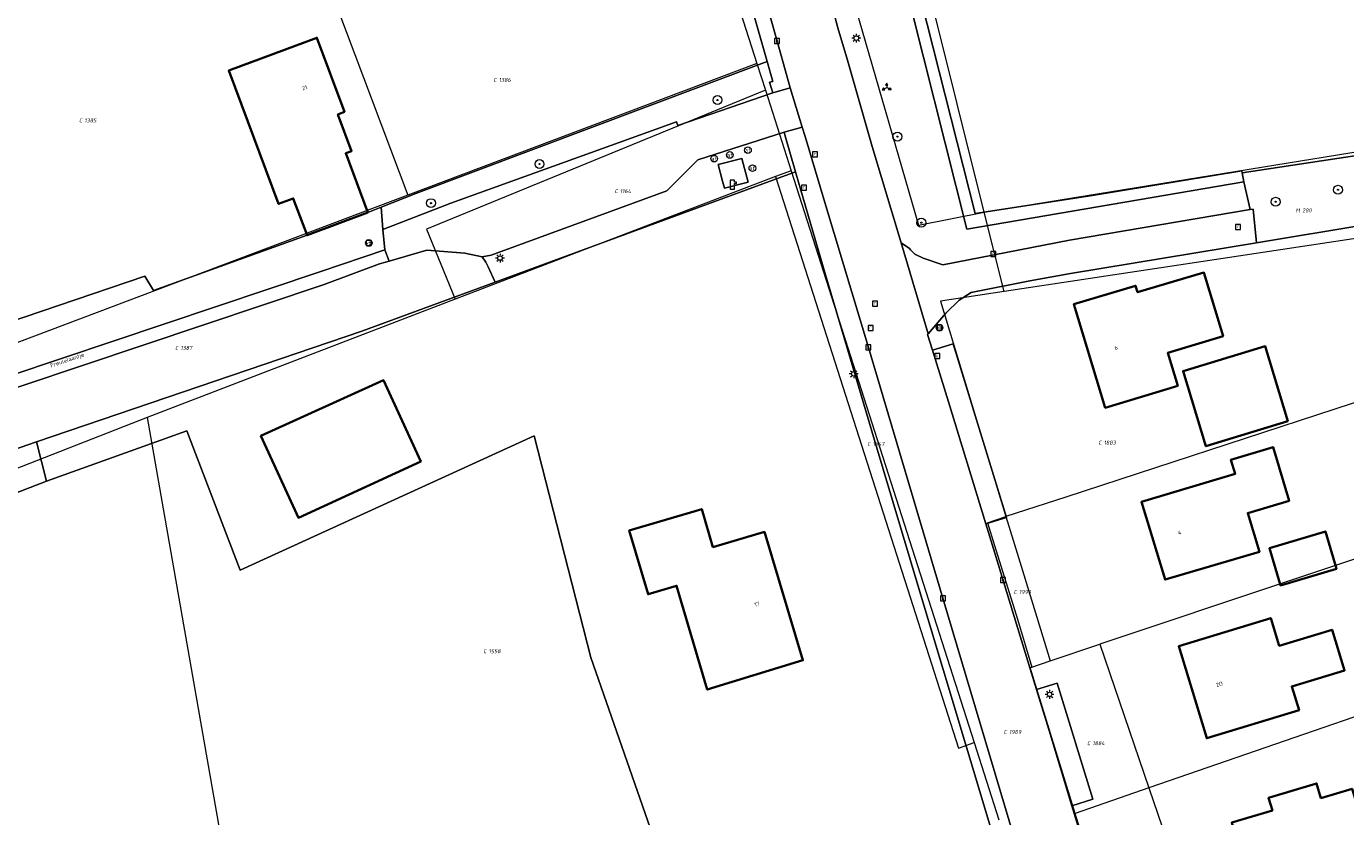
# Model space of a CAD drawing. Header units: metres. Extents: x 250001 to 257773, y 598992 to 609118.
# Tile 153 of 256: x 253213 to 253332, y 600283 to 600355. Entities that reach past the tile are written whole.
import ezdxf
from ezdxf.enums import TextEntityAlignment as Align
from ezdxf.lldxf.tags import DXFTag

# ---------------------------------------------------------------- set-up
doc = ezdxf.new("R2010")
doc.units = ezdxf.units.M
for name, color, linetype, lineweight in [('B-WE-GR-BOOM-S', 252, 'Continuous', 25), ('B-WE-GR-GRAS-GV', 252, 'Continuous', 13), ('B-WE-GR-GROENVOORZIENING-GV', 252, 'Continuous', 18), ('B-WE-KG-GRENS_PERCEEL-G', 150, 'KG-PERCEEL', 18), ('B-WE-KG-GRENS_PERCEEL-S', 150, 'Continuous', 25), ('B-WE-KL-ET_LS_OV_LICHTMAST-S', 252, 'Continuous', 25), ('B-WE-KL-POMP-S', 252, 'Continuous', 25), ('B-WE-OG-BEBOUWING-GV', 1, 'Continuous', 35), ('B-WE-OG-BEBOUWING-T18', 7, 'Continuous', 18), ('B-WE-OG-TERREIN_ERF-GV', 7, 'Continuous', 18), ('B-WE-OG-TOPOGRAFIE-T18', 2, 'Continuous', 18), ('B-WE-OG-WATER_SLOOT-GV', 252, 'Continuous', 18), ('B-WE-RI-GWA_KOLK-S', 252, 'Continuous', 25), ('B-WE-RI-GWA_RIOOLPUT-S', 252, 'Continuous', 25), ('B-WE-VH-VERHARDING_GESLOTEN-GV', 252, 'Continuous', 18), ('B-WE-VH-VERHARDING_HALFVERHARDING-GV', 252, 'Continuous', 18), ('B-WE-VH-VERHARDING_OPEN-GV', 252, 'Continuous', 18), ('B-WE-VW-AFSLUITPAAL-S', 252, 'Continuous', 25), ('B-WE-VW-BEWEGWIJZERING_DRAAGCONSTRUCTIE-S', 252, 'Continuous', 25), ('B-WE-VW-VERKEERSTEKEN_BORD-S', 252, 'Continuous', 25), ('B-WE-VW-VERKEERSTEKEN_DRAAGCONSTRUCTIE-S', 252, 'Continuous', 25), ('X-XX-AL-REFERENTIE-G', 7, 'Continuous', 18)]:
    doc.layers.add(name, color=color, linetype=linetype, lineweight=lineweight)
doc.styles.add('NLCS-ISO', font='NLCS-ISO.ttf')
doc.styles.add('NLCS-ISO-ANNOTATIEF-T18', font='NLCS-ISO.ttf', dxfattribs={"height": 1.8})
doc.styles.get("Standard").update_dxf_attribs({"font": 'NLCS-ISO.ttf'})
tags = doc.linetypes.add('KG-PERCEEL', pattern='A,5.5,-2,["P",Standard,S=1.8,R=0,X=-0.5,Y=-0.9],-2,5.5,-2,[5,NLCS.SHX,S=0.75,R=0,X=0,Y=0],-2', length=19).pattern_tags.tags
tags[6] = DXFTag(74, 10)

# ---------------------------------------------------------------- blocks, each defined once
blk = doc.blocks.new('SKG-PERCEELNUMMER-SO')
at = {"style": 'NLCS-ISO', "oblique": 10, "flags": 1}
blk.add_attdef('GEMEENTECODE', text='', height=1.8, dxfattribs=at).set_placement((0, 2.55), align=Align.MIDDLE_CENTER)
at = {"style": 'NLCS-ISO', "oblique": 10}
blk.add_attdef('SECTIE', text='', height=1.8, dxfattribs=at).set_placement((-0.5, 0), align=Align.MIDDLE_RIGHT)
blk.add_attdef('PERCEELNUMMER', text='', height=1.8, dxfattribs=at).set_placement((0.5, 0), align=Align.MIDDLE_LEFT)
blk = doc.blocks.new('BS2021-132-Xref-KAD-20210617')
at = {"layer": 'B-WE-KG-GRENS_PERCEEL-G', "flags": 128}
for points in [[(253299.264, 600337.801), (253284.47, 600397.11)], [(253281.072, 600388.189), (253281.057, 600387.243), (253281.172, 600384.849), (253281.245, 600383.022), (253281.947, 600377.826), (253282.911, 600373.345), (253285.593, 600362.731), (253287.059, 600358.287), (253293.338, 600336.62), (253299.264, 600337.801)], [(253268.429, 600383.483), (253278.765, 600351.189)], [(253235.316, 600371.157), (253247.301, 600339.323)], [(253278.765, 600351.189), (253247.301, 600339.323)], [(253278.765, 600351.189), (253279.54, 600348.766)], [(253279.54, 600348.766), (253248.984, 600336.255), (253251.569, 600329.937)], [(253279.54, 600348.766), (253281.857, 600341.526)], [(253299.264, 600337.801), (253339.072, 600344.245), (253373.57, 600348.374)], [(253280.458, 600340.991), (253251.569, 600329.937)], [(253281.857, 600341.526), (253280.458, 600340.991)], [(253280.458, 600340.991), (253296.941, 600289.48), (253298.344, 600290.017)], [(253281.857, 600341.526), (253298.344, 600290.017)], [(253247.301, 600339.323), (253200.967, 600321.848)], [(253301.05, 600330.64), (253299.264, 600337.801)], [(253334.15, 600335.61), (253301.05, 600330.64)], [(253301.05, 600330.64), (253295.31, 600329.779), (253301.218, 600310.352)], [(253251.569, 600329.937), (253232.634, 600322.692), (253223.792, 600319.278)], [(253338.964, 600322.682), (253306.608, 600312.114), (253301.218, 600310.352)], [(253223.792, 600319.278), (253204.517, 600311.76)], [(253223.792, 600319.278), (253232.047, 600272.174), (253232.628, 600270.102), (253232.513, 600268.681), (253232.312, 600267.024), (253231.239, 600265.96)], [(253299.557, 600309.809), (253301.218, 600310.352)], [(253301.218, 600310.352), (253301.863, 600308.231), (253304.004, 600301.299), (253305.196, 600297.354)], [(253343.618, 600310.179), (253309.672, 600298.848)], [(253299.557, 600309.809), (253300.176, 600307.761), (253302.247, 600301.112), (253303.537, 600296.8)], [(253305.196, 600297.354), (253309.672, 600298.848)], [(253309.672, 600298.848), (253314.104, 600285.907)], [(253303.415, 600296.759), (253303.537, 600296.8)], [(253303.537, 600296.8), (253305.196, 600297.354)], [(253348.263, 600297.701), (253314.104, 600285.907)], [(253307.447, 600283.608), (253303.415, 600296.759)], [(253298.344, 600290.017), (253300.576, 600283.044)], [(253314.104, 600285.907), (253307.447, 600283.608)], [(253314.104, 600285.907), (253322.73, 600260.724)], [(253315.303, 600258.294), (253307.447, 600283.608)]]:
    blk.add_lwpolyline(points, dxfattribs=at)
at = {"layer": 'B-WE-KG-GRENS_PERCEEL-S', "xscale": 0.2, "yscale": 0.2, "zscale": 0.2}
for p, values in [((253255.399, 600349.7), {'PERCEELNUMMER': '1386', 'SECTIE': 'C'}), ((253218.047, 600346.056), {'PERCEELNUMMER': '1385', 'SECTIE': 'C'}), ((253266.331, 600339.679), {'PERCEELNUMMER': '1164', 'SECTIE': 'C'}), ((253327.825, 600337.945), {'PERCEELNUMMER': '280', 'SECTIE': 'M'}), ((253226.702, 600325.558), {'PERCEELNUMMER': '1387', 'SECTIE': 'C'}), ((253289.105, 600316.905), {'PERCEELNUMMER': '1347', 'SECTIE': 'C'}), ((253309.941, 600317.02), {'PERCEELNUMMER': '1883', 'SECTIE': 'C'}), ((253302.308, 600303.561), {'PERCEELNUMMER': '1990', 'SECTIE': 'C'}), ((253254.488, 600298.228), {'PERCEELNUMMER': '1558', 'SECTIE': 'C'}), ((253301.408, 600290.948), {'PERCEELNUMMER': '1989', 'SECTIE': 'C'}), ((253308.922, 600289.94), {'PERCEELNUMMER': '1884', 'SECTIE': 'C'})]:
    blk.add_blockref('SKG-PERCEELNUMMER-SO', p, dxfattribs=at).add_auto_attribs(values)
blk = doc.blocks.new('SIE-WEG_VERKEERSBORD-SO')
at = {"color": 0, "linetype": 'ByBlock', "lineweight": 18}
blk.add_lwpolyline([(-1.125, -1.125), (1.125, -1.125), (1.125, 1.125), (-1.125, 1.125)], close=True, dxfattribs=at)
at = {"color": 0, "linetype": 'ByBlock', "lineweight": 18, "style": 'NLCS-ISO'}
blk.add_text('vb', height=1.5, dxfattribs=at).set_placement((0, 0), align=Align.MIDDLE_CENTER)
blk = doc.blocks.new('SIE-WEG_VERKEERSBORD_WEGWIJZER-SO')
at = {"linetype": 'ByBlock', "lineweight": 18}
h = blk.add_hatch(color=0, dxfattribs=at)
h.dxf.hatch_style = 1
h.paths.add_polyline_path([(0.5, 1), (0, 2), (-0.5, 1)])
h = blk.add_hatch(color=0, dxfattribs=at)
h.dxf.hatch_style = 1
h.paths.add_polyline_path([(-1.38, -0.22), (-2, -1.15), (-0.88, -1.09)])
h = blk.add_hatch(color=0, dxfattribs=at)
h.dxf.hatch_style = 1
h.paths.add_polyline_path([(1.38, -0.22), (2, -1.15), (0.88, -1.09)])
at = {"color": 0, "linetype": 'ByBlock', "lineweight": 18}
for points in [[(-1.13, -0.65), (0, 0)], [(0, 1), (0, 0)], [(1.13, -0.65), (0, 0)]]:
    blk.add_lwpolyline(points, dxfattribs=at)
for points in [[(0.5, 1), (0, 2), (-0.5, 1)], [(-1.38, -0.22), (-2, -1.15), (-0.88, -1.09)], [(1.38, -0.22), (2, -1.15), (0.88, -1.09)]]:
    blk.add_lwpolyline(points, close=True, dxfattribs=at)
blk = doc.blocks.new('SKL-WATER_POMP-SO')
at = {"color": 0, "linetype": 'ByBlock', "lineweight": 18}
blk.add_lwpolyline([(1, 1.09), (1, 2), (-1, 2), (-1, -2), (1, -2), (1, 0.57), (1.85, 0.57), (1.85, 1.09)], close=True, dxfattribs=at)
blk = doc.blocks.new('SVW-AFSLUITPAAL-SO')
at = {"lineweight": 18}
blk.add_circle((0, 0), 1.5, dxfattribs=at)
at = {"lineweight": 18, "style": 'NLCS-ISO'}
blk.add_text('af', height=1.8, dxfattribs=at).set_placement((0, 0), align=Align.MIDDLE_CENTER)
blk = doc.blocks.new('SIE-WEG_PAAL_VERKEERSBORD-SO')
at = {"color": 0, "linetype": 'ByBlock', "lineweight": 18}
blk.add_circle((0, 0), 1.5, dxfattribs=at)
at = {"color": 0, "linetype": 'ByBlock', "lineweight": 18, "style": 'NLCS-ISO'}
blk.add_text('vb', height=1.5, dxfattribs=at).set_placement((0, 0.13), align=Align.MIDDLE_CENTER)
blk = doc.blocks.new('SKL-ET_OV_LICHTMAST-SO')
at = {"color": 0, "linetype": 'ByBlock', "lineweight": 18}
for points in [[(-1.25, 0), (-2, 0)], [(-1.41, 1.41), (-0.88, 0.88)], [(0, 2), (0, 1.25)], [(0.88, 0.88), (1.41, 1.41)], [(2, 0), (1.25, 0)], [(-1.41, -1.41), (-0.88, -0.88)], [(0, -1.25), (0, -2)], [(0.88, -0.88), (1.41, -1.41)]]:
    blk.add_lwpolyline(points, dxfattribs=at)
blk.add_circle((0, 0), 1, dxfattribs=at)
blk = doc.blocks.new('SRI-KOLK-SO')
at = {"color": 0, "linetype": 'ByBlock', "lineweight": 18}
blk.add_lwpolyline([(-1.125, -1.125), (1.125, -1.125), (1.125, 1.125), (-1.125, 1.125)], close=True, dxfattribs=at)
at = {"color": 0, "linetype": 'ByBlock', "lineweight": 18, "style": 'NLCS-ISO'}
blk.add_text('k', height=1.5, dxfattribs=at).set_placement((0, 0), align=Align.MIDDLE_CENTER)
blk = doc.blocks.new('SRI-PUT_INSPECTIEPUT_RIOOLPUT-SO')
at = {"color": 0, "linetype": 'ByBlock', "lineweight": 18}
blk.add_lwpolyline([(-1.12, -1.12), (1.12, -1.12), (1.12, 1.12), (-1.12, 1.12)], close=True, dxfattribs=at)
at = {"color": 0, "linetype": 'ByBlock', "lineweight": 18, "style": 'NLCS-ISO'}
blk.add_text('r', height=1.5, dxfattribs=at).set_placement((0, 0.28), align=Align.MIDDLE_CENTER)
blk = doc.blocks.new('SGR-BOOM_01-SO')
at = {"linetype": 'ByBlock', "lineweight": 18}
h = blk.add_hatch(color=0, dxfattribs=at)
h.dxf.hatch_style = 1
edge = h.paths.add_edge_path()
edge.add_arc((0, 0), 0.25, 0, 360)
at = {"color": 0, "linetype": 'ByBlock', "lineweight": 18}
for radius in [2, 0.25]:
    blk.add_circle((0, 0), radius, dxfattribs=at)
blk = doc.blocks.new('BS2021-132-Xref-BGT-GRIJS-20210617-aangepast')
at = {"layer": 'B-WE-GR-GRAS-GV', "flags": 128}
for points in [[(253327.538, 600392.131), (253319.867, 600397.776), (253315.886, 600396.546), (253316.031, 600394.736), (253292.799, 600389.019), (253293.089, 600386.414), (253292.655, 600383.157), (253291.135, 600380.407), (253288.709, 600376.076), (253298.456, 600337.661), (253308.821, 600339.269), (253322.485, 600341.526), (253322.519, 600341.325), (253373.397, 600349.022), (253368.766, 600361.856), (253367.125, 600366.97), (253365.967, 600373.821), (253363.941, 600392.059), (253328.237, 600386.944)], [(253232.192, 600305.52), (253227.361, 600318.099), (253214.709, 600313.55), (253180.159, 600300.199), (253157.559, 600291.16), (253147.743, 600286.681), (253160.709, 600256.179), (253168.929, 600238.689), (253169.466, 600238.211), (253212.872, 600254.439), (253256.64, 600268.367), (253264.65, 600271.51), (253271.642, 600274.127), (253271.073, 600276.198), (253271.247, 600276.263), (253263.807, 600297.653), (253258.692, 600317.647)]]:
    blk.add_lwpolyline(points, close=True, dxfattribs=at)
at = {"layer": 'B-WE-GR-GROENVOORZIENING-GV', "flags": 128}
for points in [[(253289.081, 600389.989), (253285.75, 600391.119), (253285.268, 600390.956), (253284.959, 600390.852), (253284.017, 600390.533), (253297.691, 600336.267), (253322.657, 600340.514), (253322.519, 600341.325), (253322.485, 600341.526), (253308.821, 600339.269), (253298.456, 600337.661), (253288.709, 600376.076), (253291.135, 600380.407), (253292.655, 600383.157), (253293.089, 600386.414), (253292.799, 600389.019), (253289.67, 600388.653)], [(253297.691, 600336.267), (253284.017, 600390.533), (253280.07, 600389.199), (253278.909, 600388.359), (253278.443, 600387.862), (253278.088, 600386.704), (253277.999, 600385.718), (253278.017, 600385.444), (253278.066, 600384.675), (253278.38, 600383.188), (253286.048, 600354.396), (253286.924, 600351.491), (253289.149, 600343.719), (253291.778, 600335.032), (253292.529, 600334.518), (253292.601, 600334.391), (253293.008, 600333.988), (253293.748, 600333.645), (253295.516, 600333.055), (253306.943, 600335.252), (253323.222, 600338.023), (253322.657, 600340.514)], [(253280.198, 600349.573), (253279.691, 600351.348), (253248.019, 600339.479), (253244.886, 600338.235), (253245.029, 600336.239), (253251.179, 600338.609), (253271.51, 600345.92), (253271.649, 600345.589), (253280.191, 600348.543), (253279.915, 600349.491)], [(253377.494, 600336.568), (253373.397, 600349.022), (253322.519, 600341.325), (253322.657, 600340.514), (253323.222, 600338.023), (253323.5, 600338.07), (253323.8, 600335.027), (253333.758, 600336.663), (253334.15, 600335.61), (253338.964, 600322.682), (253339.494, 600321.259), (253345.56, 600322.147), (253381.519, 600327.417)], [(253281.293, 600344.753), (253281.226, 600344.984), (253273.433, 600342.515), (253270.656, 600339.708), (253254.823, 600333.902), (253254.007, 600333.762), (253254.336, 600333.292), (253254.529, 600332.865), (253255.173, 600331.492), (253282.261, 600341.426)], [(253275.279, 600342.069), (253277.42, 600342.63), (253277.976, 600340.501), (253275.836, 600339.941), (253275.668, 600340.583)], [(253301.279, 600310.29), (253296.449, 600325.93), (253294.59, 600325.36), (253296.041, 600320.691), (253299.403, 600309.715)], [(253309.059, 600284.89), (253305.829, 600295.339), (253303.98, 600294.771), (253305.198, 600290.796), (253307.166, 600284.307)]]:
    blk.add_lwpolyline(points, close=True, dxfattribs=at)
for points in [[(253206.739, 600321.479), (253239.359, 600332.4), (253245.209, 600334.38), (253245.029, 600336.239), (253244.886, 600338.235), (253243.69, 600337.76), (253238.211, 600335.714), (253224.369, 600330.719), (253223.6, 600332.01), (253200.199, 600324.099)], [(253189.88, 600308.81), (253213.829, 600317.079), (253243.14, 600327.079), (253255.173, 600331.492), (253254.529, 600332.865), (253254.336, 600333.292), (253254.007, 600333.762), (253252.439, 600334.093), (253249.019, 600334.369), (253245.608, 600333.384), (253244.73, 600333.13), (253239.74, 600331.262), (253207.101, 600320.335)]]:
    blk.add_lwpolyline(points, dxfattribs=at)
at = {"layer": 'B-WE-OG-BEBOUWING-GV', "flags": 128}
for points in [[(253241.6, 600346.819), (253239.1, 600353.51), (253231.16, 600350.55), (253235.644, 600338.537), (253236.972, 600339.033), (253238.211, 600335.714), (253243.69, 600337.76), (253241.7, 600343.089), (253242.22, 600343.29), (253240.989, 600346.589)], [(253320.79, 600326.609), (253319.059, 600332.339), (253313.079, 600330.569), (253312.91, 600331.15), (253307.339, 600329.5), (253310.17, 600320.17), (253316.7, 600322.15), (253315.809, 600325.099)], [(253326.643, 600318.952), (253324.582, 600325.72), (253317.192, 600323.469), (253319.253, 600316.701)], [(253248.459, 600315.31), (253245.089, 600322.66), (253234.049, 600317.63), (253237.432, 600310.253)], [(253326.749, 600311.79), (253325.309, 600316.609), (253321.5, 600315.479), (253321.88, 600314.199), (253313.429, 600311.68), (253315.559, 600304.68), (253324.069, 600307.17), (253323.019, 600310.68)], [(253274.799, 600307.609), (253273.79, 600311.03), (253267.26, 600309.109), (253268.959, 600303.359), (253271.529, 600304.119), (253274.289, 600294.769), (253282.91, 600297.41), (253279.439, 600308.979)], [(253331.021, 600305.661), (253330.02, 600309.016), (253324.976, 600307.511), (253325.977, 600304.156)], [(253325.859, 600298.699), (253325.089, 600301.209), (253316.799, 600298.679), (253319.32, 600290.38), (253327.64, 600292.919), (253326.989, 600295.05), (253331.739, 600296.5), (253330.619, 600300.16)], [(253329.609, 600284.989), (253329.219, 600286.31), (253324.899, 600285.02), (253325.239, 600283.89), (253321.569, 600282.79), (253323.619, 600275.979), (253331.7, 600278.359), (253332.899, 600274.29), (253339.369, 600276.15), (253337.16, 600283.619), (253333.41, 600282.51), (253332.429, 600285.829)]]:
    blk.add_lwpolyline(points, close=True, dxfattribs=at)
at = {"layer": 'B-WE-OG-TERREIN_ERF-GV', "flags": 128}
for points in [[(253193.045, 600355.526), (253191.605, 600354.234), (253190.889, 600352.864), (253190.49, 600352.7), (253200.199, 600324.099), (253223.6, 600332.01), (253224.369, 600330.719), (253238.211, 600335.714), (253236.972, 600339.033), (253235.644, 600338.537), (253231.16, 600350.55), (253239.1, 600353.51), (253241.6, 600346.819), (253240.989, 600346.589), (253242.22, 600343.29), (253241.7, 600343.089), (253243.69, 600337.76), (253244.886, 600338.235), (253248.019, 600339.479), (253279.691, 600351.348), (253276.171, 600363.662)], [(253299.841, 600282.28), (253293.36, 600303.874), (253289.369, 600317.257), (253284.958, 600332.151), (253282.261, 600341.426), (253255.173, 600331.492), (253243.14, 600327.079), (253213.829, 600317.079), (253214.709, 600313.55), (253227.361, 600318.099), (253232.192, 600305.52), (253258.692, 600317.647), (253263.807, 600297.653), (253271.247, 600276.263)], [(253333.758, 600336.663), (253323.8, 600335.027), (253307.027, 600332.271), (253303.386, 600331.595), (253298.092, 600330.553), (253297.005, 600329.859), (253295.785, 600328.68), (253294.216, 600326.827), (253294.156, 600326.756), (253294.59, 600325.36), (253296.449, 600325.93), (253301.279, 600310.29), (253299.403, 600309.715), (253299.88, 600308.158), (253302.179, 600300.653), (253303.98, 600294.771), (253305.829, 600295.339), (253309.059, 600284.89), (253307.166, 600284.307), (253308.721, 600279.18)]]:
    blk.add_lwpolyline(points, dxfattribs=at)
for points in [[(253315.809, 600325.099), (253316.7, 600322.15), (253310.17, 600320.17), (253307.339, 600329.5), (253312.91, 600331.15), (253313.079, 600330.569), (253319.059, 600332.339), (253320.79, 600326.609)], [(253319.253, 600316.701), (253317.192, 600323.469), (253324.582, 600325.72), (253326.643, 600318.952)], [(253237.432, 600310.253), (253234.049, 600317.63), (253245.089, 600322.66), (253248.459, 600315.31)], [(253323.019, 600310.68), (253324.069, 600307.17), (253315.559, 600304.68), (253313.429, 600311.68), (253321.88, 600314.199), (253321.5, 600315.479), (253325.309, 600316.609), (253326.749, 600311.79)], [(253274.289, 600294.769), (253271.529, 600304.119), (253268.959, 600303.359), (253267.26, 600309.109), (253273.79, 600311.03), (253274.799, 600307.609), (253279.439, 600308.979), (253282.91, 600297.41)], [(253324.976, 600307.511), (253330.02, 600309.016), (253331.021, 600305.661), (253325.977, 600304.156)], [(253319.32, 600290.38), (253316.799, 600298.679), (253325.089, 600301.209), (253325.859, 600298.699), (253330.619, 600300.16), (253331.739, 600296.5), (253326.989, 600295.05), (253327.64, 600292.919)], [(253323.619, 600275.979), (253321.569, 600282.79), (253325.239, 600283.89), (253324.899, 600285.02), (253329.219, 600286.31), (253329.609, 600284.989), (253332.429, 600285.829), (253333.41, 600282.51), (253337.16, 600283.619), (253339.369, 600276.15), (253332.899, 600274.29), (253331.7, 600278.359)]]:
    blk.add_lwpolyline(points, close=True, dxfattribs=at)
at = {"layer": 'B-WE-OG-WATER_SLOOT-GV', "flags": 128}
blk.add_lwpolyline([(253180.159, 600300.199), (253214.709, 600313.55), (253213.829, 600317.079), (253189.88, 600308.81)], dxfattribs=at)
at = {"layer": 'B-WE-VH-VERHARDING_GESLOTEN-GV', "flags": 128}
for points in [[(253275.004, 600372.934), (253280.587, 600353.206), (253281.453, 600350.081), (253281.779, 600349.005), (253282.853, 600345.458), (253283.114, 600344.595), (253284.977, 600338.368), (253288.819, 600325.602), (253295.53, 600303.001), (253303.2, 600277.293)], [(253308.721, 600279.18), (253307.166, 600284.307), (253305.198, 600290.796), (253303.98, 600294.771), (253302.179, 600300.653), (253299.88, 600308.158), (253299.403, 600309.715), (253296.041, 600320.691), (253294.59, 600325.36), (253294.156, 600326.756), (253294.216, 600326.827), (253291.778, 600335.032), (253289.149, 600343.719), (253286.924, 600351.491), (253286.048, 600354.396), (253278.38, 600383.188)]]:
    blk.add_lwpolyline(points, dxfattribs=at)
for points in [[(253282.853, 600345.458), (253281.779, 600349.005), (253280.191, 600348.543), (253271.649, 600345.589), (253271.51, 600345.92), (253251.179, 600338.609), (253245.029, 600336.239), (253245.209, 600334.38), (253245.608, 600333.384), (253249.019, 600334.369), (253252.439, 600334.093), (253254.007, 600333.762), (253254.823, 600333.902), (253270.656, 600339.708), (253273.433, 600342.515), (253281.226, 600344.984)], [(253323.8, 600335.027), (253323.5, 600338.07), (253323.222, 600338.023), (253306.943, 600335.252), (253295.516, 600333.055), (253293.748, 600333.645), (253293.008, 600333.988), (253292.601, 600334.391), (253292.529, 600334.518), (253291.778, 600335.032), (253294.216, 600326.827), (253295.785, 600328.68), (253297.005, 600329.859), (253298.092, 600330.553), (253303.386, 600331.595), (253307.027, 600332.271)]]:
    blk.add_lwpolyline(points, close=True, dxfattribs=at)
at = {"layer": 'B-WE-VH-VERHARDING_HALFVERHARDING-GV', "flags": 128}
blk.add_lwpolyline([(253207.101, 600320.335), (253239.74, 600331.262), (253244.73, 600333.13), (253245.608, 600333.384), (253245.209, 600334.38), (253239.359, 600332.4), (253206.739, 600321.479)], dxfattribs=at)
at = {"layer": 'B-WE-VH-VERHARDING_OPEN-GV', "flags": 128}
for points in [[(253247.489, 600471.189), (253245.886, 600471.717), (253257.98, 600428.814), (253264.972, 600403.923), (253264.959, 600403.919), (253270.46, 600384.319), (253270.646, 600383.654), (253270.968, 600382.278), (253276.171, 600363.662), (253279.691, 600351.348), (253280.198, 600349.573), (253279.915, 600349.491), (253280.191, 600348.543), (253281.779, 600349.005), (253281.453, 600350.081), (253280.587, 600353.206), (253275.004, 600372.934), (253266.82, 600402.339), (253259.279, 600429.18), (253258.209, 600433.06), (253254.32, 600446.949)], [(253277.976, 600340.501), (253277.42, 600342.63), (253275.279, 600342.069), (253275.668, 600340.583), (253275.836, 600339.941)]]:
    blk.add_lwpolyline(points, close=True, dxfattribs=at)
blk.add_lwpolyline([(253303.2, 600277.293), (253295.53, 600303.001), (253288.819, 600325.602), (253284.977, 600338.368), (253283.114, 600344.595), (253282.853, 600345.458), (253281.226, 600344.984), (253281.293, 600344.753), (253282.261, 600341.426), (253284.958, 600332.151), (253289.369, 600317.257), (253293.36, 600303.874), (253299.841, 600282.28)], dxfattribs=at)
at = {"layer": 'B-WE-GR-BOOM-S', "xscale": 0.2, "yscale": 0.2, "zscale": 0.2}
for p in [(253275.214, 600347.89), (253291.432, 600344.594), (253259.17, 600342.121), (253331.153, 600339.806), (253249.384, 600338.601), (253325.533, 600338.724), (253293.592, 600336.84)]:
    blk.add_blockref('SGR-BOOM_01-SO', p, dxfattribs=at)
at = {"layer": 'B-WE-KL-ET_LS_OV_LICHTMAST-S', "xscale": 0.2, "yscale": 0.2, "zscale": 0.2}
for p in [(253287.73, 600353.463), (253255.61, 600333.648), (253287.499, 600323.218), (253305.15, 600294.338)]:
    blk.add_blockref('SKL-ET_OV_LICHTMAST-SO', p, dxfattribs=at)
at = {"layer": 'B-WE-KL-POMP-S', "xscale": 0.2, "yscale": 0.2, "zscale": 0.2}
blk.add_blockref('SKL-WATER_POMP-SO', (253276.545, 600340.27), dxfattribs=at)
at = {"layer": 'B-WE-RI-GWA_KOLK-S', "xscale": 0.2, "yscale": 0.2, "zscale": 0.2}
for p in [(253280.587, 600353.206), (253288.819, 600325.602), (253295.02, 600324.82), (253300.955, 600304.632), (253295.53, 600303.001)]:
    blk.add_blockref('SRI-KOLK-SO', p, dxfattribs=at)
at = {"layer": 'B-WE-RI-GWA_RIOOLPUT-S', "xscale": 0.2, "yscale": 0.2, "zscale": 0.2}
for p in [(253284, 600343), (253283, 600340), (253322.15, 600336.46), (253300.08, 600334.01), (253289.4, 600329.54), (253289.01, 600327.36)]:
    blk.add_blockref('SRI-PUT_INSPECTIEPUT_RIOOLPUT-SO', p, dxfattribs=at)
at = {"layer": 'B-WE-VW-AFSLUITPAAL-S', "xscale": 0.2, "yscale": 0.2, "zscale": 0.2}
for p in [(253276.333, 600342.941), (253277.959, 600343.365), (253274.918, 600342.608), (253278.357, 600341.755)]:
    blk.add_blockref('SVW-AFSLUITPAAL-SO', p, dxfattribs=at)
at = {"layer": 'B-WE-VW-BEWEGWIJZERING_DRAAGCONSTRUCTIE-S', "xscale": 0.2, "yscale": 0.2, "zscale": 0.2}
blk.add_blockref('SIE-WEG_VERKEERSBORD_WEGWIJZER-SO', (253290.467, 600349.025), dxfattribs=at)
at = {"layer": 'B-WE-VW-VERKEERSTEKEN_BORD-S', "xscale": 0.2, "yscale": 0.2, "zscale": 0.2}
for p in [(253243.78, 600335.01), (253295.228, 600327.38)]:
    blk.add_blockref('SIE-WEG_VERKEERSBORD-SO', p, dxfattribs=at)
at = {"layer": 'B-WE-VW-VERKEERSTEKEN_DRAAGCONSTRUCTIE-S', "xscale": 0.2, "yscale": 0.2, "zscale": 0.2}
for p in [(253243.78, 600335.01), (253295.228, 600327.38)]:
    blk.add_blockref('SIE-WEG_PAAL_VERKEERSBORD-SO', p, dxfattribs=at)
at = {"layer": 'B-WE-OG-BEBOUWING-T18', "style": 'NLCS-ISO-ANNOTATIEF-T18'}
for s, rotation, p in [('21', 20.5, (253238, 600349)), ('6', 16.9, (253311.147, 600325.561)), ('4', 16.9, (253316.886, 600308.908)), ('17', 16.7, (253278.78, 600302.476)), ('2D', 16.9, (253320.452, 600295.256))]:
    blk.add_text(s, height=0.36, rotation=rotation, dxfattribs=at).set_placement(p, align=Align.MIDDLE)
at = {"layer": 'B-WE-OG-TOPOGRAFIE-T18', "style": 'NLCS-ISO-ANNOTATIEF-T18'}
blk.add_text('Freulelaantje', height=0.36, rotation=18.5, dxfattribs=at).set_placement((253216.608, 600324.414), align=Align.MIDDLE)

msp = doc.modelspace()

# ---------------------------------------------------------------- block references
at = {"layer": 'X-XX-AL-REFERENTIE-G'}
for name in ['BS2021-132-Xref-BGT-GRIJS-20210617-aangepast', 'BS2021-132-Xref-KAD-20210617']:
    msp.add_blockref(name, (0, 0), dxfattribs=at)

doc.saveas('drawing.dxf')
